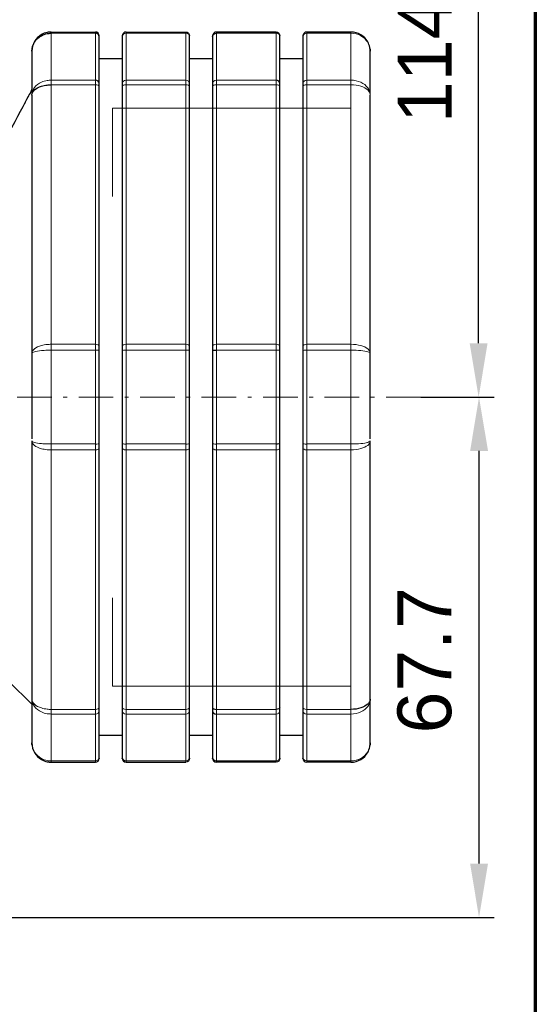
# Model space of a CAD drawing. Header units: millimetres. Extents: x 18 to 610, y -123 to 280.
# Tile 71 of 81: x 543 to 610, y 54 to 182. Entities that reach past the tile are written whole.
import ezdxf

# ---------------------------------------------------------------- set-up
doc = ezdxf.new("R2010")
doc.units = ezdxf.units.MM
doc.linetypes.add('CENTER', pattern=[8, 4.5, -1.5, 0.5, -1.5])
doc.linetypes.add('SOLID', pattern=[0])
doc.styles.add('Arial', font='Arial.ttf', dxfattribs={"height": 7})
doc.dimstyles.get("Standard").update_dxf_attribs({"dimtxt": 5, "dimasz": 5, "dimexe": 0.18, "dimexo": 0.0625, "dimgap": 0.09, "dimtad": 0, "dimtih": 1, "dimtoh": 1, "dimdec": 4, "dimzin": 0, "dimdsep": 46, "dimtxsty": 'Arial', "dimcen": 0.09, "dimadec": 0, "dimazin": 0, "dimtfac": 1, "dimtdec": 4, "dimtofl": 0, "dimtmove": 0, "dimatfit": 3, "dimfxl": 0, "dimtolj": 1, "dimtzin": 0, "dimarcsym": 0})

# ---------------------------------------------------------------- blocks, each defined once
blk = doc.blocks.new('*D8')
at = {"color": 0, "lineweight": -2}
for p, q in [((594.92, 132.97), (604.46, 132.97)), ((602.5, 72.27), (602.5, 125.97)), ((522.09, 65.27), (604.46, 65.27))]:
    blk.add_line(p, q, dxfattribs=at)
at = {"color": 0}
for points in [[(603.67, 125.97), (601.34, 125.97), (602.5, 132.97)], [(601.34, 72.27), (603.67, 72.27), (602.5, 65.27)]]:
    blk.add_solid(points, dxfattribs=at)
at = {"layer": 'Defpoints', "color": 0}
for p in [(594.92, 132.97), (602.5, 132.97), (522.09, 65.27)]:
    blk.add_point(p, dxfattribs=at)
at = {"color": 0, "lineweight": 9, "insert": (595.43, 98.73), "char_height": 7, "attachment_point": 5, "rotation": 90, "style": 'Arial'}
blk.add_mtext('\\A1;67.7', dxfattribs=at)
blk = doc.blocks.new('*D9')
at = {"color": 0, "lineweight": -2}
for p, q in [((480.99, 247.37), (604.41, 247.37)), ((602.45, 139.97), (602.45, 240.37)), ((594.92, 132.97), (604.41, 132.97))]:
    blk.add_line(p, q, dxfattribs=at)
at = {"color": 0}
for points in [[(603.61, 240.37), (601.28, 240.37), (602.45, 247.37)], [(601.28, 139.97), (603.61, 139.97), (602.45, 132.97)]]:
    blk.add_solid(points, dxfattribs=at)
at = {"layer": 'Defpoints', "color": 0}
for p in [(480.99, 247.37), (602.45, 247.37), (594.92, 132.97)]:
    blk.add_point(p, dxfattribs=at)
at = {"color": 0, "lineweight": 9, "insert": (595.43, 180.86), "char_height": 7, "attachment_point": 5, "rotation": 90, "style": 'Arial'}
blk.add_mtext('\\A1;114.4', dxfattribs=at)
blk = doc.blocks.new('BlockOfViews_5')
at = {"linetype": 'SOLID', "lineweight": 30}
for p, q in [((546.84, 180.47, 18.98), (552.59, 180.47, 18.98)), ((553.09, 179.98, 19.07), (553.09, 179.97, 19.08)), ((556.09, 179.97, 19.08), (556.09, 179.98, 19.07)), ((556.59, 180.47, 18.98), (564.34, 180.47, 18.98)), ((564.84, 179.99, 19.19), (564.84, 180.05, 18.98)), ((564.84, 179.97, 19.08), (564.84, 179.99, 19.19)), ((564.84, 179.98, 19.07), (564.84, 179.97, 19.08)), ((567.84, 179.97, 19.08), (567.84, 179.98, 19.07)), ((576.09, 180.47, 18.98), (568.34, 180.47, 18.98)), ((576.59, 179.99, 19.19), (576.59, 180.05, 18.98)), ((576.59, 179.97, 19.08), (576.59, 179.99, 19.19)), ((576.59, 179.98, 19.07), (576.59, 179.97, 19.08)), ((579.59, 179.97, 19.08), (579.59, 179.98, 19.07)), ((585.84, 180.47, 18.98), (580.09, 180.47, 18.98)), ((544.35, 178.21, 18.93), (544.35, 178.18, 18.92)), ((544.35, 178.18, 18.92), (544.35, 178.21, 18.93)), ((544.35, 178.21, 18.89), (544.35, 178.21, 18.93)), ((544.35, 178.21, 18.93), (544.35, 178.21, 18.89)), ((588.31, 178.31, 19.01), (588.33, 178.21, 18.93)), ((588.33, 178.21, 18.89), (588.33, 178.21, 18.93)), ((588.33, 178.21, 18.93), (588.33, 178.21, 18.89)), ((588.33, 178.21, 18.93), (588.33, 178.18, 18.92)), ((544.34, 177.97, 18.88), (544.34, 177.97, 18.88)), ((556.09, 176.97, -0.51), (553.09, 176.97, -0.51)), ((567.84, 176.97, -0.51), (564.84, 176.97, -0.51)), ((579.59, 176.97, -0.51), (576.59, 176.97, -0.51)), ((588.34, 177.97, 18.88), (588.34, 177.97, 18.88)), ((553.09, 139.59, 49.94), (553.09, 173.35, 30.45)), ((556.09, 173.35, 30.45), (556.09, 139.59, 49.94)), ((564.84, 139.59, 49.94), (564.84, 173.35, 30.45)), ((567.84, 173.35, 30.45), (567.84, 139.59, 49.94)), ((576.59, 139.59, 49.94), (576.59, 173.35, 30.45)), ((579.59, 173.35, 30.45), (579.59, 139.59, 49.94)), ((544.34, 172.26, 28.77), (544.34, 138.68, 48.16)), ((588.34, 138.68, 48.16), (588.34, 172.26, 28.77)), ((544.34, 127.26, 48.16), (544.34, 93.68, 28.77)), ((588.34, 93.68, 28.77), (588.34, 127.26, 48.16)), ((553.09, 92.59, 30.45), (553.09, 126.35, 49.94)), ((556.09, 126.35, 49.94), (556.09, 92.59, 30.45)), ((564.84, 92.59, 30.45), (564.84, 126.35, 49.94)), ((567.84, 126.35, 49.94), (567.84, 92.59, 30.45)), ((576.59, 92.59, 30.45), (576.59, 126.35, 49.94)), ((579.59, 126.35, 49.94), (579.59, 92.59, 30.45)), ((541.35, 95.97, -0.51), (544.34, 93, 0.82)), ((553.09, 89, 0.94), (556.09, 89, 0.94)), ((564.84, 89, 0.94), (567.84, 89, 0.94)), ((576.59, 89, 0.94), (579.59, 89, 0.94)), ((544.34, 87.97, 18.88), (544.34, 87.97, 18.88)), ((544.35, 87.74, 18.93), (544.35, 87.77, 18.92)), ((544.35, 87.74, 18.93), (544.35, 87.73, 18.89)), ((544.35, 87.73, 18.89), (544.35, 87.74, 18.93)), ((544.36, 87.69, 18.99), (544.35, 87.74, 18.93)), ((588.33, 87.74, 18.93), (588.31, 87.63, 19.01)), ((588.33, 87.76, 18.92), (588.33, 87.74, 18.93)), ((588.33, 87.73, 18.89), (588.33, 87.74, 18.93)), ((588.33, 87.74, 18.93), (588.33, 87.73, 18.89)), ((588.34, 87.97, 18.88), (588.34, 87.97, 18.88)), ((553.09, 85.98, 19.08), (553.09, 85.96, 19.07)), ((556.09, 85.96, 19.07), (556.09, 85.98, 19.08)), ((564.84, 85.98, 19.08), (564.84, 85.96, 19.07)), ((567.84, 85.96, 19.07), (567.84, 85.98, 19.08)), ((576.59, 85.98, 19.08), (576.59, 85.96, 19.07)), ((579.59, 85.96, 19.07), (579.59, 85.98, 19.08)), ((546.84, 85.47, 18.98), (552.59, 85.47, 18.98)), ((556.59, 85.47, 18.98), (564.34, 85.47, 18.98)), ((576.09, 85.47, 18.98), (568.34, 85.47, 18.98)), ((585.84, 85.47, 18.98), (580.09, 85.47, 18.98))]:
    blk.add_line(p, q, dxfattribs=at)
at = {"color": 196, "linetype": 'SOLID', "lineweight": 9}
for p, q in [((546.84, 180.31, 19.77), (552.59, 180.31, 19.77)), ((556.59, 180.31, 19.77), (564.34, 180.31, 19.77)), ((576.09, 180.31, 19.77), (568.34, 180.31, 19.77)), ((585.84, 180.31, 19.77), (580.09, 180.31, 19.77)), ((546.84, 174.21, 30.35), (552.59, 174.21, 30.35)), ((546.84, 139.84, 50.37), (546.84, 173.6, 30.88)), ((546.84, 173.6, 30.88), (552.59, 173.6, 30.88)), ((552.59, 173.6, 30.88), (552.59, 139.84, 50.37)), ((556.59, 174.21, 30.35), (564.34, 174.21, 30.35)), ((556.59, 139.84, 50.37), (556.59, 173.6, 30.88)), ((556.59, 173.6, 30.88), (564.34, 173.6, 30.88)), ((564.34, 173.6, 30.88), (564.34, 139.84, 50.37)), ((576.09, 174.21, 30.35), (568.34, 174.21, 30.35)), ((568.34, 139.84, 50.37), (568.34, 173.6, 30.88)), ((576.09, 173.6, 30.88), (568.34, 173.6, 30.88)), ((576.09, 173.6, 30.88), (576.09, 139.84, 50.37)), ((585.84, 174.21, 30.35), (580.09, 174.21, 30.35)), ((585.84, 173.6, 30.88), (580.09, 173.6, 30.88)), ((580.09, 139.84, 50.37), (580.09, 173.6, 30.88)), ((585.84, 173.6, 30.88), (585.84, 139.84, 50.37)), ((546.84, 139.84, 50.37), (552.59, 139.84, 50.37)), ((556.59, 139.84, 50.37), (564.34, 139.84, 50.37)), ((576.09, 139.84, 50.37), (568.34, 139.84, 50.37)), ((585.84, 139.84, 50.37), (580.09, 139.84, 50.37)), ((546.84, 139.08, 50.63), (552.59, 139.08, 50.63)), ((556.59, 139.08, 50.63), (564.34, 139.08, 50.63)), ((576.09, 139.08, 50.63), (568.34, 139.08, 50.63)), ((585.84, 139.08, 50.63), (580.09, 139.08, 50.63)), ((546.84, 126.87, 50.63), (552.59, 126.87, 50.63)), ((556.59, 126.87, 50.63), (564.34, 126.87, 50.63)), ((576.09, 126.87, 50.63), (568.34, 126.87, 50.63)), ((585.84, 126.87, 50.63), (580.09, 126.87, 50.63)), ((546.84, 92.34, 30.88), (546.84, 126.1, 50.37)), ((546.84, 126.1, 50.37), (552.59, 126.1, 50.37)), ((552.59, 126.1, 50.37), (552.59, 92.34, 30.88)), ((556.59, 92.34, 30.88), (556.59, 126.1, 50.37)), ((556.59, 126.1, 50.37), (564.34, 126.1, 50.37)), ((564.34, 126.1, 50.37), (564.34, 92.34, 30.88)), ((568.34, 92.34, 30.88), (568.34, 126.1, 50.37)), ((576.09, 126.1, 50.37), (568.34, 126.1, 50.37)), ((576.09, 126.1, 50.37), (576.09, 92.34, 30.88)), ((585.84, 126.1, 50.37), (580.09, 126.1, 50.37)), ((580.09, 92.34, 30.88), (580.09, 126.1, 50.37)), ((585.84, 126.1, 50.37), (585.84, 92.34, 30.88)), ((546.84, 92.34, 30.88), (552.59, 92.34, 30.88)), ((556.59, 92.34, 30.88), (564.34, 92.34, 30.88)), ((576.09, 92.34, 30.88), (568.34, 92.34, 30.88)), ((585.84, 92.34, 30.88), (580.09, 92.34, 30.88)), ((546.84, 91.74, 30.35), (552.59, 91.74, 30.35)), ((556.59, 91.74, 30.35), (564.34, 91.74, 30.35)), ((576.09, 91.74, 30.35), (568.34, 91.74, 30.35)), ((585.84, 91.74, 30.35), (580.09, 91.74, 30.35)), ((546.84, 85.63, 19.77), (552.59, 85.63, 19.77)), ((556.59, 85.63, 19.77), (564.34, 85.63, 19.77)), ((576.09, 85.63, 19.77), (568.34, 85.63, 19.77)), ((585.84, 85.63, 19.77), (580.09, 85.63, 19.77))]:
    blk.add_line(p, q, dxfattribs=at)
at = {"linetype": 'SOLID', "lineweight": 9}
for p, q in [((585.84, 170.56, 34.88), (554.84, 170.56, 34.88)), ((554.84, 159.09, 34.88), (554.84, 170.56, 34.88)), ((554.84, 95.38, 34.88), (554.84, 106.87, 34.88)), ((585.84, 95.38, 34.88), (554.84, 95.38, 34.88))]:
    blk.add_line(p, q, dxfattribs=at)
at = {"color": 6, "linetype": 'CENTER', "lineweight": 9}
blk.add_lwpolyline([(594.92, 132.97), (353.13, 132.97)], dxfattribs=at)
at = {"linetype": 'SOLID', "lineweight": 30}
for points in [[(553.09, 179.97, 19.08), (553.09, 179.99, 19.19), (553.09, 180.05, 18.98)], [(556.1, 180.05, 18.98), (556.09, 179.99, 19.19), (556.09, 179.97, 19.08)], [(567.85, 180.05, 18.98), (567.84, 179.99, 19.19), (567.84, 179.97, 19.08)], [(579.6, 180.05, 18.98), (579.59, 179.99, 19.19), (579.59, 179.97, 19.08)], [(553.09, 85.9, 18.98), (553.09, 85.95, 19.19), (553.09, 85.98, 19.08)], [(556.09, 85.98, 19.08), (556.09, 85.95, 19.19), (556.1, 85.9, 18.98)], [(564.84, 85.9, 18.98), (564.84, 85.95, 19.19), (564.84, 85.98, 19.08)], [(567.84, 85.98, 19.08), (567.84, 85.95, 19.19), (567.85, 85.9, 18.98)], [(576.59, 85.9, 18.98), (576.59, 85.95, 19.19), (576.59, 85.98, 19.08)], [(579.59, 85.98, 19.08), (579.59, 85.95, 19.19), (579.6, 85.9, 18.98)]]:
    blk.add_polyline3d(points, dxfattribs=at)
at = {"color": 196, "linetype": 'SOLID', "lineweight": 9, "extrusion": (-1, 0, 0)}
for centre, radius, start, end in [((-178.47, 18.98, -546.84), 2, 156.8082, 180), ((-132.97, -0.51, -546.84), 51.5, 143.1918, 156.8082), ((-178.47, 18.98, -556.59), 2, 156.8082, 180), ((-132.97, -0.51, -556.59), 51.5, 143.1918, 156.8082), ((-178.47, 18.98, -568.34), 2, 156.8082, 180), ((-132.97, -0.51, -568.34), 51.5, 143.1918, 156.8082), ((-178.47, 18.98, -580.09), 2, 156.8082, 180), ((-132.97, -0.51, -580.09), 51.5, 143.1918, 156.8082), ((-172.6, 29.15, -556.59), 2, 120, 143.1918), ((-172.6, 29.15, -568.34), 2, 120, 143.1918), ((-172.6, 29.15, -580.09), 2, 120, 143.1918), ((-138.84, 48.64, -556.59), 2, 96.8082, 120), ((-138.84, 48.64, -568.34), 2, 96.8082, 120), ((-138.84, 48.64, -580.09), 2, 96.8082, 120), ((-132.97, -0.51, -546.84), 51.5, 83.1918, 96.8082), ((-132.97, -0.51, -556.59), 51.5, 83.1918, 96.8082), ((-132.97, -0.51, -568.34), 51.5, 83.1918, 96.8082), ((-132.97, -0.51, -580.09), 51.5, 83.1918, 96.8082), ((-127.1, 48.64, -556.59), 2, 60, 83.1918), ((-127.1, 48.64, -568.34), 2, 60, 83.1918), ((-127.1, 48.64, -580.09), 2, 60, 83.1918), ((-93.34, 29.15, -546.84), 2, 36.8082, 60), ((-93.34, 29.15, -556.59), 2, 36.8082, 60), ((-93.34, 29.15, -568.34), 2, 36.8082, 60), ((-93.34, 29.15, -580.09), 2, 36.8082, 60), ((-132.97, -0.51, -546.84), 51.5, 23.1918, 36.8082), ((-132.97, -0.51, -556.59), 51.5, 23.1918, 36.8082), ((-132.97, -0.51, -568.34), 51.5, 23.1918, 36.8082), ((-132.97, -0.51, -580.09), 51.5, 23.1918, 36.8082), ((-87.47, 18.98, -546.84), 2, 0, 23.1918), ((-87.47, 18.98, -556.59), 2, 360, 23.1918), ((-87.47, 18.98, -568.34), 2, 0, 23.1918), ((-87.47, 18.98, -580.09), 2, 360, 23.1918)]:
    blk.add_arc(centre, radius, start, end, dxfattribs=at)
at = {"linetype": 'SOLID', "lineweight": 30}
for centre, start, end in [((552.59, 179.97, 18.98), 0, 90), ((556.59, 179.97, 18.98), 90, 180), ((568.34, 179.97, 18.98), 90, 180), ((580.09, 179.97, 18.98), 90, 180), ((552.59, 85.97, 18.98), 270, 0), ((556.59, 85.97, 18.98), 180, 270), ((568.34, 85.97, 18.98), 180, 270), ((580.09, 85.97, 18.98), 180, 270)]:
    blk.add_arc(centre, 0.5, start, end, dxfattribs=at)
at = {"color": 196, "linetype": 'SOLID', "lineweight": 9, "extrusion": (1, 0, 0)}
for centre, radius, start, end in [((178.47, 18.98, 552.59), 2, 360, 23.1918), ((132.97, -0.51, 552.59), 51.5, 23.1918, 36.8082), ((178.47, 18.98, 564.34), 2, 360, 23.1918), ((132.97, -0.51, 564.34), 51.5, 23.1918, 36.8082), ((178.47, 18.98, 576.09), 2, 360, 23.1918), ((132.97, -0.51, 576.09), 51.5, 23.1918, 36.8082), ((178.47, 18.98, 585.84), 2, 0, 23.1918), ((132.97, -0.51, 585.84), 51.5, 23.1918, 36.8082), ((172.6, 29.15, 552.59), 2, 36.8082, 60), ((172.6, 29.15, 564.34), 2, 36.8082, 60), ((172.6, 29.15, 576.09), 2, 36.8082, 60), ((138.84, 48.64, 552.59), 2, 60, 83.1918), ((138.84, 48.64, 564.34), 2, 60, 83.1918), ((138.84, 48.64, 576.09), 2, 60, 83.1918), ((132.97, -0.51, 552.59), 51.5, 83.1918, 96.8082), ((132.97, -0.51, 564.34), 51.5, 83.1918, 96.8082), ((132.97, -0.51, 576.09), 51.5, 83.1918, 96.8082), ((132.97, -0.51, 585.84), 51.5, 83.1918, 96.8082), ((127.1, 48.64, 552.59), 2, 96.8082, 120), ((127.1, 48.64, 564.34), 2, 96.8082, 120), ((127.1, 48.64, 576.09), 2, 96.8082, 120), ((93.34, 29.15, 552.59), 2, 120, 143.1918), ((93.34, 29.15, 564.34), 2, 120, 143.1918), ((93.34, 29.15, 576.09), 2, 120, 143.1918), ((132.97, -0.51, 552.59), 51.5, 143.1918, 156.8082), ((132.97, -0.51, 564.34), 51.5, 143.1918, 156.8082), ((132.97, -0.51, 576.09), 51.5, 143.1918, 156.8082), ((132.97, -0.51, 585.84), 51.5, 143.1918, 156.8082), ((87.47, 18.98, 552.59), 2, 156.8082, 180), ((87.47, 18.98, 564.34), 2, 156.8082, 180), ((87.47, 18.98, 576.09), 2, 156.8082, 180), ((87.47, 18.98, 585.84), 2, 156.8082, 180)]:
    blk.add_arc(centre, radius, start, end, dxfattribs=at)
at = {"linetype": 'SOLID', "lineweight": 30, "extrusion": (0, -0.39381, 0.919192)}
blk.add_arc((552.59, 173.03, -52.83), 0.5, 0, 90, dxfattribs=at)
at = {"linetype": 'SOLID', "lineweight": 30, "extrusion": (-1, 0, 0)}
for centre, radius, start, end in [((-178.47, 18.98, -553.09), 1.5, 156.8082, 180), ((-132.97, -0.51, -553.09), 51, 143.1918, 156.8082), ((-178.47, 18.98, -564.84), 1.5, 156.8082, 180), ((-132.97, -0.51, -564.84), 51, 143.1918, 156.8082), ((-178.47, 18.98, -576.59), 1.5, 156.8082, 180), ((-132.97, -0.51, -576.59), 51, 143.1918, 156.8082), ((-132.97, -0.51, -588.34), 49, 143.8095, 156.6886), ((-172.6, 29.15, -553.09), 1.5, 131.5958, 143.1918), ((-172.6, 29.15, -553.09), 1.5, 120, 129.5959), ((-172.6, 29.15, -564.84), 1.5, 131.5958, 143.1918), ((-172.6, 29.15, -564.84), 1.5, 120, 129.5959), ((-172.6, 29.15, -576.59), 1.5, 131.5958, 143.1918), ((-172.6, 29.15, -576.59), 1.5, 120, 129.5959), ((-132.97, -0.51, -588.34), 49, 143.3114, 143.3333), ((-138.84, 48.64, -553.09), 1.5, 96.8082, 120), ((-132.97, -0.51, -553.09), 51, 83.1918, 96.8082), ((-138.84, 48.64, -564.84), 1.5, 96.8082, 120), ((-132.97, -0.51, -564.84), 51, 83.1918, 96.8082), ((-138.84, 48.64, -576.59), 1.5, 96.8082, 120), ((-132.97, -0.51, -576.59), 51, 83.1918, 96.8082), ((-132.97, -0.51, -588.34), 49, 83.6336, 96.6886), ((-127.1, 48.64, -553.09), 1.5, 60, 83.1918), ((-127.1, 48.64, -564.84), 1.5, 60, 83.1918), ((-127.1, 48.64, -576.59), 1.5, 60, 83.1918), ((-132.97, -0.51, -588.34), 49, 23.3114, 36.6886), ((-93.34, 29.15, -553.09), 1.5, 36.8082, 60), ((-93.34, 29.15, -564.84), 1.5, 36.8082, 60), ((-93.34, 29.15, -576.59), 1.5, 36.8082, 60), ((-132.97, -0.51, -553.09), 51, 23.1918, 36.8082), ((-132.97, -0.51, -564.84), 51, 23.1918, 36.8082), ((-132.97, -0.51, -576.59), 51, 23.1918, 36.8082), ((-87.47, 18.98, -553.09), 1.5, 360, 23.1918), ((-87.47, 18.98, -564.84), 1.5, 360, 23.1918), ((-87.47, 18.98, -576.59), 1.5, 360, 23.1918)]:
    blk.add_arc(centre, radius, start, end, dxfattribs=at)
at = {"color": 196, "linetype": 'SOLID', "lineweight": 9, "extrusion": (0, -0.39381, 0.919192)}
for centre in [(556.59, 173.03, -52.83), (580.09, 173.03, -52.83)]:
    blk.add_arc(centre, 0.5, 90, 180, dxfattribs=at)
at = {"linetype": 'SOLID', "lineweight": 30, "extrusion": (1, 0, 0)}
for centre, radius, start, end in [((178.47, 18.98, 556.09), 1.5, 360, 23.1918), ((132.97, -0.51, 556.09), 51, 23.1918, 36.8082), ((178.47, 18.98, 567.84), 1.5, 360, 23.1918), ((132.97, -0.51, 567.84), 51, 23.1918, 36.8082), ((178.47, 18.98, 579.59), 1.5, 0, 23.1918), ((132.97, -0.51, 579.59), 51, 23.1918, 36.8082), ((132.97, -0.51, 544.34), 49, 23.3114, 36.1905), ((172.6, 29.15, 556.09), 1.5, 36.8082, 60), ((172.6, 29.15, 567.84), 1.5, 36.8082, 60), ((172.6, 29.15, 579.59), 1.5, 36.8082, 60), ((132.97, -0.51, 544.34), 49, 36.6667, 36.6886), ((132.97, -0.51, 544.34), 49, 83.3114, 96.3664), ((138.84, 48.64, 556.09), 1.5, 60, 83.1918), ((132.97, -0.51, 556.09), 51, 83.1918, 96.8082), ((138.84, 48.64, 567.84), 1.5, 60, 83.1918), ((132.97, -0.51, 567.84), 51, 83.1918, 96.8082), ((138.84, 48.64, 579.59), 1.5, 60, 83.1918), ((132.97, -0.51, 579.59), 51, 83.1918, 96.8082), ((127.1, 48.64, 556.09), 1.5, 96.8082, 120), ((127.1, 48.64, 567.84), 1.5, 96.8082, 120), ((127.1, 48.64, 579.59), 1.5, 96.8082, 120), ((132.97, -0.51, 544.34), 49, 143.3114, 156.6886), ((93.34, 29.15, 556.09), 1.5, 120, 129.5959), ((93.34, 29.15, 556.09), 1.5, 131.5958, 143.1918), ((93.34, 29.15, 567.84), 1.5, 120, 129.5959), ((93.34, 29.15, 567.84), 1.5, 131.5958, 143.1918), ((93.34, 29.15, 579.59), 1.5, 120, 129.5959), ((93.34, 29.15, 579.59), 1.5, 131.5958, 143.1918), ((132.97, -0.51, 556.09), 51, 143.1918, 156.8082), ((132.97, -0.51, 567.84), 51, 143.1918, 156.8082), ((132.97, -0.51, 579.59), 51, 143.1918, 156.8082), ((87.47, 18.98, 556.09), 1.5, 156.8082, 180), ((87.47, 18.98, 567.84), 1.5, 156.8082, 180), ((87.47, 18.98, 579.59), 1.5, 156.8082, 180)]:
    blk.add_arc(centre, radius, start, end, dxfattribs=at)
at = {"linetype": 'SOLID', "lineweight": 30, "extrusion": (0, 0, -1)}
for centre, start, end in [((-564.34, 179.97, -18.98), 90, 180), ((-564.34, 85.97, -18.98), 180, 270), ((-576.09, 85.97, -18.98), 180, 270)]:
    blk.add_arc(centre, 0.5, start, end, dxfattribs=at)
at = {"color": 196, "linetype": 'SOLID', "lineweight": 9, "extrusion": (0, 0.39381, -0.919192)}
for centre in [(-564.34, 173.03, 52.83), (-576.09, 173.03, 52.83)]:
    blk.add_arc(centre, 0.5, 90, 180, dxfattribs=at)
at = {"linetype": 'SOLID', "lineweight": 30, "extrusion": (0, 0.39381, -0.919192)}
blk.add_arc((-568.34, 173.03, 52.83), 0.5, 0, 90, dxfattribs=at)
at = {"linetype": 'SOLID', "lineweight": 30, "extrusion": (0, -7.10543e-15, -1)}
blk.add_arc((-576.09, 179.97, -18.98), 0.5, 90, 180, dxfattribs=at)
at = {"color": 196, "linetype": 'SOLID', "lineweight": 9, "extrusion": (-1, -2.16203e-14, 2.88917e-14)}
blk.add_arc((-172.6, 29.15, -546.84), 2, 120, 143.1918, dxfattribs=at)
at = {"linetype": 'SOLID', "lineweight": 30, "extrusion": (0, -0.599139, 0.800645)}
for centre in [(552.59, 157.16, -80.08), (576.09, 157.16, -80.08)]:
    blk.add_arc(centre, 0.5, 0, 90, dxfattribs=at)
at = {"color": 196, "linetype": 'SOLID', "lineweight": 9, "extrusion": (0, 0.866025, -0.5)}
for centre, start, end in [((-552.59, 113.04, 134.91), 90, 180), ((-564.34, 113.04, 134.91), 90, 180), ((-568.34, 113.04, 134.91), 0, 90), ((-552.59, 113.04, 95.92), 90, 180), ((-564.34, 113.04, 95.92), 90, 180), ((-568.34, 113.04, 95.92), 0, 90), ((-580.09, 113.04, 95.92), 0, 90)]:
    blk.add_arc(centre, 0.5, start, end, dxfattribs=at)
at = {"color": 196, "linetype": 'SOLID', "lineweight": 9, "extrusion": (0, -0.599139, 0.800645)}
for centre in [(556.59, 157.16, -80.08), (580.09, 157.16, -80.08)]:
    blk.add_arc(centre, 0.5, 90, 180, dxfattribs=at)
at = {"color": 196, "linetype": 'SOLID', "lineweight": 9, "extrusion": (0, -0.866025, 0.5)}
for centre, start, end in [((556.59, 113.04, -134.91), 90, 180), ((576.09, 113.04, -134.91), 0, 90), ((580.09, 113.04, -134.91), 90, 180), ((556.59, 113.04, -95.92), 90, 180), ((576.09, 113.04, -95.92), 0, 90)]:
    blk.add_arc(centre, 0.5, start, end, dxfattribs=at)
at = {"color": 196, "linetype": 'SOLID', "lineweight": 9, "extrusion": (0, 0.599139, -0.800645)}
for centre, start, end in [((-564.34, 157.16, 80.08), 90, 180), ((-568.34, 157.16, 80.08), 0, 90)]:
    blk.add_arc(centre, 0.5, start, end, dxfattribs=at)
at = {"color": 196, "linetype": 'SOLID', "lineweight": 9, "extrusion": (1, -6.14206e-14, -9.58131e-14)}
blk.add_arc((172.6, 29.15, 585.84), 2, 36.8082, 60, dxfattribs=at)
at = {"linetype": 'SOLID', "lineweight": 30, "extrusion": (-0.054926, -0.102449, 0.993221)}
blk.add_arc((398.52, 406.84, -46.22), 0.5, 163.1217, 180, dxfattribs=at)
at = {"color": 196, "linetype": 'SOLID', "lineweight": 9, "extrusion": (-1, -4.53961e-14, -8.04509e-14)}
blk.add_arc((-138.84, 48.64, -546.84), 2, 96.8082, 120, dxfattribs=at)
at = {"color": 196, "linetype": 'SOLID', "lineweight": 9, "extrusion": (1, 1.79156e-14, -2.13891e-15)}
blk.add_arc((138.84, 48.64, 585.84), 2, 60, 83.1918, dxfattribs=at)
at = {"color": 196, "linetype": 'SOLID', "lineweight": 9, "extrusion": (0, 0.992948, -0.118547)}
for centre, start, end in [((-552.59, 66.26, 132.09), 90, 180), ((-564.34, 66.26, 132.09), 90, 180), ((-580.09, 66.26, 132.09), 0, 90)]:
    blk.add_arc(centre, 0.5, start, end, dxfattribs=at)
at = {"color": 196, "linetype": 'SOLID', "lineweight": 9, "extrusion": (0, -0.992948, 0.118547)}
for centre, start, end in [((556.59, 66.26, -132.09), 90, 180), ((576.09, 66.26, -132.09), 0, 90)]:
    blk.add_arc(centre, 0.5, start, end, dxfattribs=at)
at = {"linetype": 'SOLID', "lineweight": 30, "extrusion": (0, 0.992948, -0.118547)}
blk.add_arc((-568.34, 66.26, 132.09), 0.5, 0, 90, dxfattribs=at)
at = {"color": 196, "linetype": 'SOLID', "lineweight": 9, "extrusion": (-1, -1.79156e-14, -2.13891e-15)}
blk.add_arc((-127.1, 48.64, -546.84), 2, 60, 83.1918, dxfattribs=at)
at = {"color": 196, "linetype": 'SOLID', "lineweight": 9, "extrusion": (0, 0.992948, 0.118547)}
for centre, start, end in [((-552.59, 34.73, 131.97), 90, 180), ((-564.34, 34.73, 131.97), 90, 180), ((-568.34, 34.73, 131.97), 0, 90), ((-580.09, 34.73, 131.97), 0, 90)]:
    blk.add_arc(centre, 0.5, start, end, dxfattribs=at)
at = {"color": 196, "linetype": 'SOLID', "lineweight": 9, "extrusion": (0, -0.992948, -0.118547)}
blk.add_arc((556.59, 34.73, -131.97), 0.5, 90, 180, dxfattribs=at)
at = {"linetype": 'SOLID', "lineweight": 30, "extrusion": (0, -0.992948, -0.118547)}
blk.add_arc((576.09, 34.73, -131.97), 0.5, 0, 90, dxfattribs=at)
at = {"color": 196, "linetype": 'SOLID', "lineweight": 9, "extrusion": (1, -1.79156e-14, -2.13891e-15)}
blk.add_arc((127.1, 48.64, 585.84), 2, 96.8082, 120, dxfattribs=at)
at = {"color": 196, "linetype": 'SOLID', "lineweight": 9, "extrusion": (0, 0.866025, 0.5)}
for centre, start, end in [((-552.59, -19.93, 134.4), 90, 180), ((-564.34, -19.93, 134.4), 90, 180), ((-568.34, -19.93, 134.4), 0, 90), ((-580.09, -19.93, 134.4), 0, 90), ((-564.34, -19.93, 95.41), 90, 180), ((-580.09, -19.93, 95.41), 0, 90)]:
    blk.add_arc(centre, 0.5, start, end, dxfattribs=at)
at = {"color": 196, "linetype": 'SOLID', "lineweight": 9, "extrusion": (1.2307e-14, -0.866025, -0.5)}
blk.add_arc((556.59, -19.93, -134.4), 0.5, 90, 180, dxfattribs=at)
at = {"color": 196, "linetype": 'SOLID', "lineweight": 9, "extrusion": (-3.07674e-15, -0.866025, -0.5)}
blk.add_arc((576.09, -19.93, -134.4), 0.5, 0, 90, dxfattribs=at)
at = {"color": 196, "linetype": 'SOLID', "lineweight": 9, "extrusion": (-1.2307e-14, 0.866025, 0.5)}
blk.add_arc((-552.59, -19.93, 95.41), 0.5, 90, 180, dxfattribs=at)
at = {"color": 196, "linetype": 'SOLID', "lineweight": 9, "extrusion": (0, -0.866025, -0.5)}
blk.add_arc((556.59, -19.93, -95.41), 0.5, 90, 180, dxfattribs=at)
at = {"linetype": 'SOLID', "lineweight": 30, "extrusion": (3.17193e-14, 0.866025, 0.5)}
blk.add_arc((-568.34, -19.93, 95.41), 0.5, 0, 90, dxfattribs=at)
at = {"linetype": 'SOLID', "lineweight": 30, "extrusion": (0, -0.866025, -0.5)}
blk.add_arc((576.09, -19.93, -95.41), 0.5, 0, 90, dxfattribs=at)
at = {"color": 196, "linetype": 'SOLID', "lineweight": 9, "extrusion": (1, -6.85947e-14, 5.06479e-14)}
blk.add_arc((93.34, 29.15, 585.84), 2, 120, 143.1918, dxfattribs=at)
at = {"color": 196, "linetype": 'SOLID', "lineweight": 9, "extrusion": (0, 0.599139, 0.800645)}
for centre, start, end in [((-552.59, -55.77, 79.26), 90, 180), ((-564.34, -55.77, 79.26), 90, 180), ((-580.09, -55.77, 79.26), 0, 90)]:
    blk.add_arc(centre, 0.5, start, end, dxfattribs=at)
at = {"color": 196, "linetype": 'SOLID', "lineweight": 9, "extrusion": (0, -0.599139, -0.800645)}
for centre, start, end in [((556.59, -55.77, -79.26), 90, 180), ((576.09, -55.77, -79.26), 0, 90)]:
    blk.add_arc(centre, 0.5, start, end, dxfattribs=at)
at = {"linetype": 'SOLID', "lineweight": 30, "extrusion": (0, 0.599139, 0.800645)}
blk.add_arc((-568.34, -55.77, 79.26), 0.5, 0, 90, dxfattribs=at)
at = {"color": 196, "linetype": 'SOLID', "lineweight": 9, "extrusion": (0, 0.39381, 0.919192)}
for centre, start, end in [((-552.59, -71.43, 51.9), 90, 180), ((-564.34, -71.43, 51.9), 90, 180), ((-580.09, -71.43, 51.9), 0, 90)]:
    blk.add_arc(centre, 0.5, start, end, dxfattribs=at)
at = {"linetype": 'SOLID', "lineweight": 30, "extrusion": (0, 0.39381, 0.919192)}
for centre in [(-556.59, -71.43, 51.9), (-568.34, -71.43, 51.9)]:
    blk.add_arc(centre, 0.5, 0, 90, dxfattribs=at)
at = {"color": 196, "linetype": 'SOLID', "lineweight": 9, "extrusion": (0, -0.39381, -0.919192)}
blk.add_arc((576.09, -71.43, -51.9), 0.5, 0, 90, dxfattribs=at)
at = {"linetype": 'SOLID', "lineweight": 30}
for points, knots in [([(546.84, 180.47, 18.98), (546.67, 180.47, 18.98), (546.5, 180.45, 18.98), (546.07, 180.37, 18.98), (545.81, 180.27, 18.98), (545.21, 179.91, 18.96), (544.89, 179.6, 18.95), (544.46, 178.85, 18.92), (544.34, 178.42, 18.9), (544.34, 177.98, 18.88), (544.34, 177.98, 18.88), (544.34, 177.97, 18.88)], [0, 0, 0, 0, 0.1012392, 0.1012392, 0.263222, 0.263222, 0.5223944, 0.5223944, 0.7874489, 0.7874489, 0.789666, 0.789666, 0.789666, 0.789666]), ([(544.34, 177.97, 18.88), (544.34, 177.98, 18.88), (544.34, 177.98, 18.88), (544.34, 178.39, 19.04), (544.46, 178.79, 19.19), (544.89, 179.49, 19.46), (545.21, 179.79, 19.57), (545.81, 180.12, 19.7), (546.07, 180.21, 19.73), (546.5, 180.29, 19.77), (546.67, 180.31, 19.77), (546.84, 180.31, 19.77)], [-0.789666, -0.789666, -0.789666, -0.789666, -0.7874489, -0.7874489, -0.5223944, -0.5223944, -0.263222, -0.263222, -0.1012392, -0.1012392, 0, 0, 0, 0]), ([(588.34, 177.97, 18.88), (588.34, 178.14, 18.89), (588.32, 178.3, 18.89), (588.24, 178.73, 18.91), (588.15, 178.98, 18.92), (587.8, 179.58, 18.95), (587.49, 179.9, 18.96), (586.74, 180.35, 18.98), (586.29, 180.47, 18.98), (585.84, 180.47, 18.98)], [-0.0022168, -0.0022168, -0.0022168, -0.0022168, 0.0990225, 0.0990225, 0.2610052, 0.2610052, 0.5201777, 0.5201777, 0.7874492, 0.7874492, 0.7874492, 0.7874492]), ([(544.25, 172.8, -2.4), (544.26, 172.81, -2.32), (544.26, 172.82, -2.24), (544.27, 172.84, -2.03), (544.28, 172.85, -1.9), (544.3, 172.88, -1.57), (544.31, 172.9, -1.36), (544.32, 172.94, -0.94), (544.33, 172.95, -0.73), (544.34, 172.97, -0.52), (544.34, 172.97, -0.51), (544.34, 172.97, -0.51)], [24.402036, 24.402036, 24.402036, 24.402036, 24.645758, 24.645758, 25.035714, 25.035714, 25.659643, 25.659643, 26.290229, 26.290229, 26.30307, 26.30307, 26.30307, 26.30307]), ([(544.34, 172.97, -0.51), (544.34, 172.97, -0.51), (544.34, 172.97, -0.5), (544.33, 172.95, -0.29), (544.32, 172.94, -0.08), (544.31, 172.9, 0.34), (544.3, 172.88, 0.55), (544.28, 172.85, 0.88), (544.27, 172.84, 1.01), (544.26, 172.82, 1.22), (544.26, 172.81, 1.3), (544.25, 172.8, 1.38)], [-0.012841, -0.012841, -0.012841, -0.012841, 0, 0, 0.630586, 0.630586, 1.254515, 1.254515, 1.64447, 1.64447, 1.888193, 1.888193, 1.888193, 1.888193]), ([(544.34, 172.26, 28.77), (544.34, 172.27, 28.77), (544.34, 172.27, 28.78), (544.34, 172.51, 29.15), (544.46, 172.74, 29.51), (544.89, 173.14, 30.14), (545.21, 173.3, 30.41), (545.81, 173.49, 30.71), (546.07, 173.55, 30.79), (546.5, 173.59, 30.86), (546.67, 173.6, 30.88), (546.84, 173.6, 30.88)], [-0.0041209, -0.0041209, -0.0041209, -0.0041209, 0, 0, 0.2631539, 0.2631539, 0.5223296, 0.5223296, 0.6843143, 0.6843143, 0.7855548, 0.7855548, 0.7855548, 0.7855548]), ([(544.25, 172.8, 1.38), (544.19, 172.68, 2.6), (544.05, 172.43, 3.8), (543.37, 171.15, 7.96), (542.47, 169.47, 10.78), (540.47, 165.75, 14.68), (539.58, 164.08, 16.01), (538.59, 162.24, 17.15)], [0.0868526, 0.0868526, 0.0868526, 0.0868526, 0.254566, 0.254566, 0.6783101, 0.6783101, 0.9431502, 0.9431502, 0.9431502, 0.9431502]), ([(588.34, 93.68, 28.77), (588.34, 93.59, 28.91), (588.32, 93.5, 29.05), (588.24, 93.28, 29.4), (588.15, 93.14, 29.62), (587.8, 92.82, 30.13), (587.49, 92.65, 30.39), (586.74, 92.41, 30.78), (586.29, 92.34, 30.88), (585.84, 92.34, 30.88)], [-0.0021548, -0.0021548, -0.0021548, -0.0021548, 0.0990844, 0.0990844, 0.2610671, 0.2610671, 0.5202395, 0.5202395, 0.7875109, 0.7875109, 0.7875109, 0.7875109]), ([(544.34, 87.97, 18.88), (544.34, 87.97, 18.88), (544.34, 87.96, 18.88), (544.34, 87.52, 18.9), (544.46, 87.09, 18.92), (544.89, 86.35, 18.95), (545.21, 86.03, 18.96), (545.81, 85.68, 18.98), (546.07, 85.58, 18.98), (546.5, 85.49, 18.98), (546.67, 85.47, 18.98), (546.84, 85.47, 18.98)], [-0.0043026, -0.0043026, -0.0043026, -0.0043026, 0, 0, 0.2629726, 0.2629726, 0.5221486, 0.5221486, 0.6841335, 0.6841335, 0.7853741, 0.7853741, 0.7853741, 0.7853741]), ([(544.36, 87.69, 18.99), (544.35, 87.78, 18.96), (544.34, 87.87, 18.92), (544.34, 87.96, 18.89), (544.34, 87.97, 18.88), (544.34, 87.97, 18.88)], [-0.05729128, -0.05729128, -0.05729128, -0.05729128, 0, 0, 0.00430255, 0.00430255, 0.00430255, 0.00430255]), ([(585.84, 85.47, 18.98), (586.29, 85.47, 18.98), (586.74, 85.6, 18.98), (587.49, 86.05, 18.96), (587.8, 86.36, 18.95), (588.15, 86.97, 18.92), (588.24, 87.22, 18.91), (588.32, 87.64, 18.89), (588.34, 87.81, 18.89), (588.34, 87.97, 18.88)], [0, 0, 0, 0, 0.2672752, 0.2672752, 0.5264511, 0.5264511, 0.6884361, 0.6884361, 0.7896767, 0.7896767, 0.7896767, 0.7896767])]:
    blk.add_open_spline(points, degree=3, knots=knots, dxfattribs=at)
at = {"color": 196, "linetype": 'SOLID', "lineweight": 9}
for points, knots in [([(585.84, 180.31, 19.77), (586.29, 180.31, 19.77), (586.74, 180.2, 19.73), (587.49, 179.77, 19.57), (587.8, 179.48, 19.46), (588.15, 178.91, 19.24), (588.24, 178.68, 19.15), (588.3, 178.39, 19.04), (588.31, 178.35, 19.03), (588.31, 178.31, 19.01)], [-0.7874492, -0.7874492, -0.7874492, -0.7874492, -0.5201777, -0.5201777, -0.2610052, -0.2610052, -0.0990225, -0.0990225, -0.0718155, -0.0718155, -0.0718155, -0.0718155]), ([(546.84, 174.21, 30.35), (546.67, 174.21, 30.35), (546.5, 174.19, 30.33), (546.07, 174.12, 30.28), (545.81, 174.05, 30.22), (545.21, 173.77, 29.99), (544.89, 173.53, 29.79), (544.46, 172.95, 29.32), (544.34, 172.61, 29.05), (544.34, 172.28, 28.77), (544.34, 172.27, 28.77), (544.34, 172.26, 28.77)], [-0.7855548, -0.7855548, -0.7855548, -0.7855548, -0.6843143, -0.6843143, -0.5223296, -0.5223296, -0.2631539, -0.2631539, 0, 0, 0.0041209, 0.0041209, 0.0041209, 0.0041209]), ([(588.34, 172.26, 28.77), (588.34, 172.39, 28.87), (588.32, 172.52, 28.97), (588.24, 172.85, 29.24), (588.15, 173.05, 29.4), (587.8, 173.51, 29.78), (587.49, 173.76, 29.98), (586.74, 174.11, 30.27), (586.29, 174.21, 30.35), (585.84, 174.21, 30.35)], [-0.7896757, -0.7896757, -0.7896757, -0.7896757, -0.6884353, -0.6884353, -0.5264505, -0.5264505, -0.2672749, -0.2672749, 0, 0, 0, 0]), ([(585.84, 173.6, 30.88), (586.29, 173.6, 30.88), (586.74, 173.54, 30.78), (587.49, 173.3, 30.39), (587.8, 173.13, 30.13), (588.15, 172.8, 29.62), (588.24, 172.67, 29.4), (588.32, 172.44, 29.05), (588.34, 172.35, 28.91), (588.34, 172.26, 28.77)], [0, 0, 0, 0, 0.2672749, 0.2672749, 0.5264505, 0.5264505, 0.6884353, 0.6884353, 0.7896757, 0.7896757, 0.7896757, 0.7896757]), ([(538.68, 162.3, 17.33), (539.67, 164.16, 16.18), (540.56, 165.83, 14.83), (542.55, 169.57, 10.88), (543.45, 171.26, 8.04), (544.14, 172.55, 3.84), (544.27, 172.8, 2.62), (544.34, 172.92, 1.4)], [-0.9431502, -0.9431502, -0.9431502, -0.9431502, -0.6783101, -0.6783101, -0.254566, -0.254566, -0.0868526, -0.0868526, -0.0868526, -0.0868526]), ([(546.84, 139.84, 50.37), (546.67, 139.84, 50.37), (546.5, 139.83, 50.36), (546.07, 139.79, 50.28), (545.81, 139.75, 50.19), (545.21, 139.58, 49.88), (544.89, 139.43, 49.6), (544.46, 139.09, 48.93), (544.34, 138.88, 48.55), (544.34, 138.68, 48.16), (544.34, 138.68, 48.16), (544.34, 138.68, 48.16)], [0, 0, 0, 0, 0.1012391, 0.1012391, 0.2632216, 0.2632216, 0.5223937, 0.5223937, 0.7876577, 0.7876577, 0.7896649, 0.7896649, 0.7896649, 0.7896649]), ([(588.34, 138.68, 48.16), (588.34, 138.76, 48.3), (588.32, 138.83, 48.45), (588.24, 139.03, 48.82), (588.15, 139.15, 49.05), (587.8, 139.43, 49.58), (587.49, 139.57, 49.86), (586.74, 139.78, 50.26), (586.29, 139.84, 50.37), (585.84, 139.84, 50.37)], [-0.002007, -0.002007, -0.002007, -0.002007, 0.0992321, 0.0992321, 0.2612146, 0.2612146, 0.5203867, 0.5203867, 0.7876579, 0.7876579, 0.7876579, 0.7876579]), ([(544.34, 138.68, 48.16), (544.34, 138.68, 48.16), (544.34, 138.68, 48.16), (544.34, 138.75, 48.59), (544.46, 138.82, 49.02), (544.89, 138.94, 49.76), (545.21, 138.99, 50.07), (545.81, 139.04, 50.42), (546.07, 139.06, 50.52), (546.5, 139.07, 50.61), (546.67, 139.08, 50.63), (546.84, 139.08, 50.63)], [-0.7896649, -0.7896649, -0.7896649, -0.7896649, -0.7876577, -0.7876577, -0.5223937, -0.5223937, -0.2632216, -0.2632216, -0.1012391, -0.1012391, 0, 0, 0, 0]), ([(585.84, 139.08, 50.63), (586.29, 139.08, 50.63), (586.74, 139.06, 50.51), (587.49, 138.99, 50.06), (587.8, 138.93, 49.75), (588.15, 138.84, 49.15), (588.24, 138.8, 48.9), (588.32, 138.73, 48.48), (588.34, 138.71, 48.32), (588.34, 138.68, 48.16)], [-0.7876579, -0.7876579, -0.7876579, -0.7876579, -0.5203867, -0.5203867, -0.2612146, -0.2612146, -0.0992321, -0.0992321, 0.002007, 0.002007, 0.002007, 0.002007]), ([(544.34, 127.26, 48.16), (544.34, 127.26, 48.16), (544.34, 127.26, 48.17), (544.34, 127.06, 48.56), (544.46, 126.86, 48.94), (544.89, 126.51, 49.6), (545.21, 126.36, 49.88), (545.81, 126.2, 50.19), (546.07, 126.15, 50.28), (546.5, 126.11, 50.36), (546.67, 126.1, 50.37), (546.84, 126.1, 50.37)], [-0.0040255, -0.0040255, -0.0040255, -0.0040255, 0, 0, 0.2632492, 0.2632492, 0.5224246, 0.5224246, 0.6844093, 0.6844093, 0.7856497, 0.7856497, 0.7856497, 0.7856497]), ([(546.84, 126.87, 50.63), (546.67, 126.87, 50.63), (546.5, 126.87, 50.61), (546.07, 126.88, 50.52), (545.81, 126.9, 50.42), (545.21, 126.96, 50.07), (544.89, 127.01, 49.76), (544.46, 127.13, 49.02), (544.34, 127.19, 48.6), (544.34, 127.26, 48.17), (544.34, 127.26, 48.16), (544.34, 127.26, 48.16)], [-0.7856497, -0.7856497, -0.7856497, -0.7856497, -0.6844093, -0.6844093, -0.5224246, -0.5224246, -0.2632492, -0.2632492, 0, 0, 0.0040255, 0.0040255, 0.0040255, 0.0040255]), ([(585.84, 126.1, 50.37), (586.29, 126.1, 50.37), (586.74, 126.16, 50.26), (587.49, 126.37, 49.86), (587.8, 126.52, 49.58), (588.15, 126.8, 49.05), (588.24, 126.92, 48.82), (588.32, 127.11, 48.45), (588.34, 127.19, 48.3), (588.34, 127.26, 48.16)], [0, 0, 0, 0, 0.2672747, 0.2672747, 0.5264502, 0.5264502, 0.6884348, 0.6884348, 0.7896753, 0.7896753, 0.7896753, 0.7896753]), ([(588.34, 127.26, 48.16), (588.34, 127.24, 48.32), (588.32, 127.21, 48.48), (588.24, 127.15, 48.9), (588.15, 127.11, 49.15), (587.8, 127.01, 49.75), (587.49, 126.96, 50.06), (586.74, 126.89, 50.51), (586.29, 126.87, 50.63), (585.84, 126.87, 50.63)], [-0.7896753, -0.7896753, -0.7896753, -0.7896753, -0.6884348, -0.6884348, -0.5264502, -0.5264502, -0.2672747, -0.2672747, 0, 0, 0, 0]), ([(544.34, 93.68, 28.77), (544.34, 93.68, 28.77), (544.34, 93.67, 28.77), (544.34, 93.33, 29.05), (544.46, 93, 29.32), (544.89, 92.42, 29.79), (545.21, 92.17, 29.99), (545.81, 91.9, 30.22), (546.07, 91.82, 30.28), (546.5, 91.75, 30.33), (546.67, 91.74, 30.35), (546.84, 91.74, 30.35)], [-0.7896657, -0.7896657, -0.7896657, -0.7896657, -0.7875106, -0.7875106, -0.5223942, -0.5223942, -0.2632219, -0.2632219, -0.1012392, -0.1012392, 0, 0, 0, 0]), ([(546.84, 92.34, 30.88), (546.67, 92.34, 30.88), (546.5, 92.35, 30.86), (546.07, 92.4, 30.79), (545.81, 92.45, 30.71), (545.21, 92.64, 30.41), (544.89, 92.81, 30.14), (544.46, 93.21, 29.51), (544.34, 93.44, 29.14), (544.34, 93.68, 28.77), (544.34, 93.68, 28.77), (544.34, 93.68, 28.77)], [0, 0, 0, 0, 0.1012392, 0.1012392, 0.2632219, 0.2632219, 0.5223942, 0.5223942, 0.7875106, 0.7875106, 0.7896657, 0.7896657, 0.7896657, 0.7896657]), ([(585.84, 91.74, 30.35), (586.29, 91.74, 30.35), (586.74, 91.83, 30.27), (587.49, 92.18, 29.98), (587.8, 92.43, 29.78), (588.15, 92.9, 29.4), (588.24, 93.09, 29.24), (588.32, 93.42, 28.97), (588.34, 93.55, 28.87), (588.34, 93.68, 28.77)], [-0.7875109, -0.7875109, -0.7875109, -0.7875109, -0.5202395, -0.5202395, -0.2610671, -0.2610671, -0.0990844, -0.0990844, 0.0021548, 0.0021548, 0.0021548, 0.0021548]), ([(546.84, 85.63, 19.77), (546.67, 85.63, 19.77), (546.5, 85.65, 19.77), (546.07, 85.73, 19.73), (545.81, 85.83, 19.7), (545.21, 86.16, 19.57), (544.89, 86.45, 19.46), (544.51, 87.07, 19.22), (544.4, 87.38, 19.11), (544.36, 87.69, 18.99)], [-0.7853741, -0.7853741, -0.7853741, -0.7853741, -0.6841335, -0.6841335, -0.5221486, -0.5221486, -0.2629726, -0.2629726, -0.0572913, -0.0572913, -0.0572913, -0.0572913]), ([(588.31, 87.63, 19.01), (588.31, 87.59, 19.03), (588.3, 87.55, 19.04), (588.24, 87.27, 19.15), (588.15, 87.03, 19.24), (587.8, 86.47, 19.46), (587.49, 86.17, 19.57), (586.74, 85.75, 19.73), (586.29, 85.63, 19.77), (585.84, 85.63, 19.77)], [-0.7156423, -0.7156423, -0.7156423, -0.7156423, -0.6884361, -0.6884361, -0.5264511, -0.5264511, -0.2672752, -0.2672752, 0, 0, 0, 0])]:
    blk.add_open_spline(points, degree=3, knots=knots, dxfattribs=at)
at = {"linetype": 'SOLID', "lineweight": 30}
for points in [[(588.31, 178.31, 19.01), (588.33, 178.2, 18.97), (588.34, 178.09, 18.92), (588.34, 177.97, 18.88)], [(588.34, 87.97, 18.88), (588.34, 87.86, 18.92), (588.33, 87.75, 18.97), (588.31, 87.63, 19.01)]]:
    blk.add_open_spline(points, degree=3, dxfattribs=at)
blk = doc.blocks.new('A21-m2')
at = {"color": 51, "linetype": 'SOLID', "lineweight": 70}
blk.add_line((609.82, 280.03), (609.82, -119.97), dxfattribs=at)

msp = doc.modelspace()

# ---------------------------------------------------------------- block references
for name in ['A21-m2', 'BlockOfViews_5']:
    msp.add_blockref(name, (0, 0))

# ---------------------------------------------------------------- dimensions: what is measured, and where the dimension line sits
at = {"lineweight": 9}
for base, p1, p2, picture, middle in [((602.45, 247.37), (594.92, 132.97), (480.99, 247.37), '*D9', (602.45, 180.86)), ((602.5, 132.97), (522.09, 65.27), (594.92, 132.97), '*D8', (602.5, 98.73))]:
    dim = msp.add_linear_dim(base=base, p1=p1, p2=p2, angle=90, dimstyle='Standard', override={"dimtxt": 7, "dimasz": 7, "dimexe": 1.96, "dimexo": 0, "dimgap": 3.5, "dimtad": 1, "dimtih": 0, "dimtoh": 1, "dimdec": 1, "dimlfac": 1, "dimpost": '<>', "dimsah": 1, "dimse1": 0, "dimse2": 0, "dimtix": 1}, dxfattribs=at)
    dim.commit()
    dim.dimension.update_dxf_attribs({"geometry": picture, "text_midpoint": middle, "dimtype": 160})

doc.saveas('drawing.dxf')
